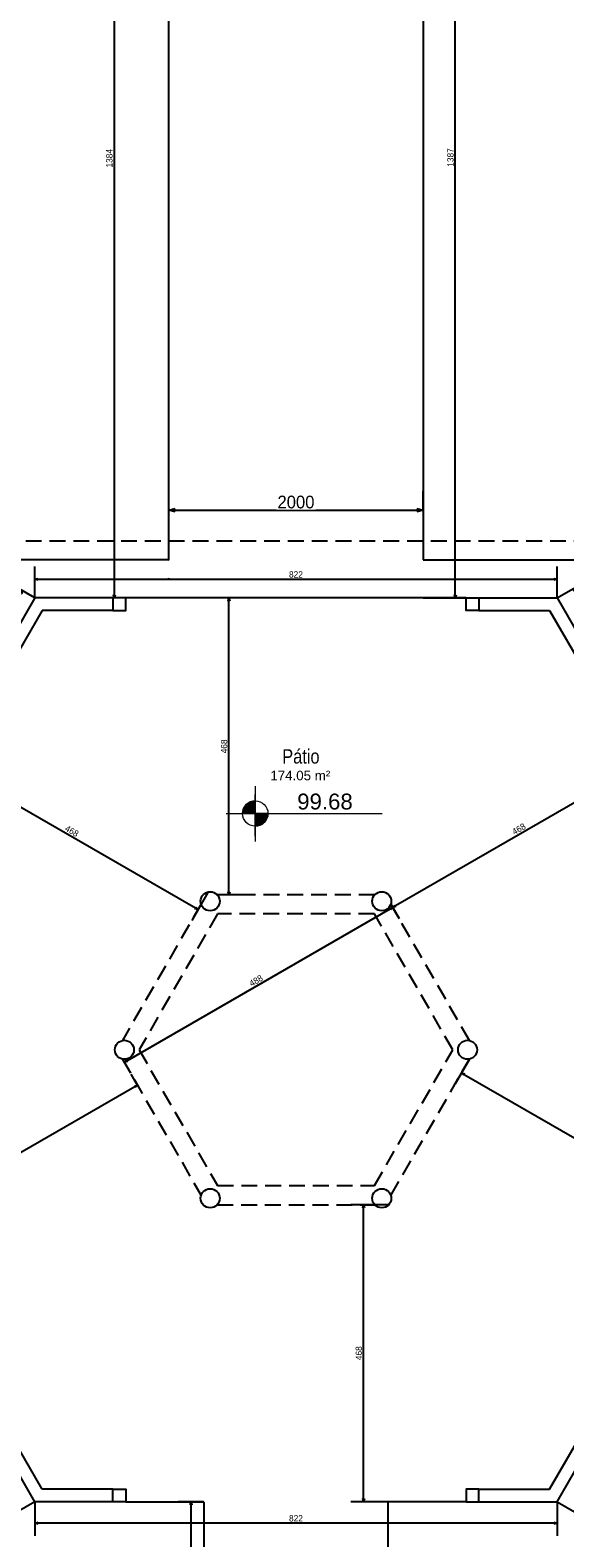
# Model space of a CAD drawing. Header units: millimetres. Extents: x -109 to 627, y -178 to 173.
# Tile 73 of 178: x 19 to 27, y 20 to 44. Entities that reach past the tile are written whole.
import ezdxf

# ---------------------------------------------------------------- set-up
doc = ezdxf.new("R2010")
doc.units = ezdxf.units.MM
doc.linetypes.add('HIDDEN', pattern=[0.375, 0.25, -0.125])
for name, color, linetype in [('A-PILAR', 6, 'Continuous'), ('A-PISOS-NIVEL', 1, 'Continuous'), ('A-PROJCOBERTURA', 7, 'HIDDEN')]:
    doc.layers.add(name, color=color, linetype=linetype)
doc.layers.add('ARQ - COTA_NÍVEL', color=2, linetype='Continuous', lineweight=5)
doc.layers.add('ARQ -TEXTO_AMBIENTE', color=2, linetype='Continuous', lineweight=5)
doc.styles.add('Arial Narrow', font='ARIALN.TTF', dxfattribs={"height": 0.225})
doc.styles.add('Arial_2', font='arial.ttf', dxfattribs={"height": 0.15})
doc.styles.add('GULIM', font='Gulim.ttf')
doc.dimstyles.new('GULIM-100', dxfattribs={"dimtxt": 0.1, "dimasz": 0.05, "dimexe": 0.2, "dimexo": 0, "dimgap": 0.025, "dimtad": 1, "dimdec": 0, "dimlfac": 100, "dimzin": 12, "dimdsep": 46, "dimtxsty": 'GULIM', "dimblk": 'OPEN30', "dimcen": 0, "dimclrd": 152, "dimclre": 152, "dimclrt": 152, "dimaunit": 1, "dimadec": 0, "dimazin": 0, "dimtfac": 1.875, "dimtdec": 0, "dimtmove": 2, "dimatfit": 3, "dimldrblk": 'OPEN30', "dimfxl": 0, "dimtolj": 1, "dimtzin": 12, "dimlwd": -1, "dimarcsym": 0})
doc.dimstyles.new('GULIM-500', dxfattribs={"dimtxt": 0.2, "dimasz": 0.1, "dimexe": 0.3, "dimexo": 0, "dimgap": 0.025, "dimtad": 1, "dimdec": 1, "dimlfac": 500, "dimzin": 12, "dimdsep": 46, "dimtxsty": 'GULIM', "dimblk": 'OPEN30', "dimcen": 0, "dimclrd": 152, "dimclre": 152, "dimclrt": 152, "dimaunit": 1, "dimadec": 0, "dimazin": 0, "dimtfac": 1.875, "dimtdec": 1, "dimtmove": 2, "dimatfit": 3, "dimldrblk": 'OPEN30', "dimfxl": 0, "dimtolj": 1, "dimtzin": 12, "dimlwd": -1, "dimarcsym": 0})

# ---------------------------------------------------------------- blocks, each defined once
blk = doc.blocks.new('_Open30')
at = {"color": 0, "linetype": 'ByBlock', "lineweight": -2}
for p, q in [((-1, 0.27), (0, 0)), ((0, 0), (-1, -0.27)), ((0, 0), (-1, 0))]:
    blk.add_line(p, q, dxfattribs=at)
blk = doc.blocks.new('*D874')
at = {"color": 152, "lineweight": -2, "transparency": 16777216}
for p, q in [((18.922, 35.267), (18.55, 35.482)), ((15.428, 29.216), (15.057, 29.43))]:
    blk.add_line(p, q, dxfattribs=at)
at = {"color": 152, "transparency": 16777216}
blk.add_line((15.255, 29.374), (18.699, 35.338), dxfattribs=at)
at = {"layer": 'Defpoints', "color": 0, "transparency": 16777216}
for p in [(18.724, 35.382), (18.922, 35.267), (15.428, 29.216)]:
    blk.add_point(p, dxfattribs=at)
at = {"color": 152, "transparency": 16777216, "xscale": 0.05, "yscale": 0.05, "zscale": 0.05}
for p, rotation in [((18.724, 35.382), 59.99999999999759), ((15.23, 29.33), 239.9999999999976)]:
    blk.add_blockref('_Open30', p, dxfattribs=dict(at, rotation=rotation))
at = {"color": 152, "transparency": 16777216, "insert": (16.911, 32.394), "char_height": 0.1, "attachment_point": 5, "rotation": 60, "style": 'GULIM'}
blk.add_mtext('\\A1;699', dxfattribs=at)
blk = doc.blocks.new('*D875')
at = {"color": 152, "lineweight": -2, "transparency": 16777216}
for p, q in [((18.922, 35.267), (18.922, 35.76)), ((27.137, 35.267), (27.137, 35.76))]:
    blk.add_line(p, q, dxfattribs=at)
at = {"color": 152, "transparency": 16777216}
blk.add_line((18.972, 35.56), (27.087, 35.56), dxfattribs=at)
at = {"layer": 'Defpoints', "color": 0, "transparency": 16777216}
for p in [(27.137, 35.56), (18.922, 35.267), (27.137, 35.267)]:
    blk.add_point(p, dxfattribs=at)
at = {"color": 152, "transparency": 16777216, "xscale": 0.05, "yscale": 0.05, "zscale": 0.05, "rotation": 180}
blk.add_blockref('_Open30', (18.922, 35.56), dxfattribs=at)
at = {"color": 152, "transparency": 16777216, "xscale": 0.05, "yscale": 0.05, "zscale": 0.05}
blk.add_blockref('_Open30', (27.137, 35.56), dxfattribs=at)
at = {"color": 152, "transparency": 16777216, "insert": (23.029, 35.636), "char_height": 0.1, "attachment_point": 5, "style": 'GULIM'}
blk.add_mtext('\\A1;822', dxfattribs=at)
blk = doc.blocks.new('*D876')
at = {"color": 152, "lineweight": -2, "transparency": 16777216}
for p, q in [((27.137, 35.267), (27.568, 35.516)), ((30.631, 29.216), (31.062, 29.465))]:
    blk.add_line(p, q, dxfattribs=at)
at = {"color": 152, "transparency": 16777216}
blk.add_line((27.42, 35.373), (30.864, 29.408), dxfattribs=at)
at = {"layer": 'Defpoints', "color": 0, "transparency": 16777216}
for p in [(27.137, 35.267), (30.631, 29.216), (30.889, 29.365)]:
    blk.add_point(p, dxfattribs=at)
at = {"color": 152, "transparency": 16777216, "xscale": 0.05, "yscale": 0.05, "zscale": 0.05}
for p, rotation in [((27.395, 35.416), 119.999999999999), ((30.889, 29.365), 299.999999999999)]:
    blk.add_blockref('_Open30', p, dxfattribs=dict(at, rotation=rotation))
at = {"color": 152, "transparency": 16777216, "insert": (29.208, 32.429), "char_height": 0.1, "attachment_point": 5, "rotation": 300, "style": 'GULIM'}
blk.add_mtext('\\A1;699', dxfattribs=at)
blk = doc.blocks.new('*D878')
at = {"color": 152, "lineweight": -2, "transparency": 16777216}
for p, q in [((30.631, 27.089), (31.082, 26.829)), ((27.137, 21.038), (27.588, 20.777))]:
    blk.add_line(p, q, dxfattribs=at)
at = {"color": 152, "transparency": 16777216}
blk.add_line((30.884, 26.885), (27.44, 20.92), dxfattribs=at)
at = {"layer": 'Defpoints', "color": 0, "transparency": 16777216}
for p in [(30.631, 27.089), (27.137, 21.038), (27.415, 20.877)]:
    blk.add_point(p, dxfattribs=at)
at = {"color": 152, "transparency": 16777216, "xscale": 0.05, "yscale": 0.05, "zscale": 0.05}
for p, rotation in [((30.909, 26.929), 59.99999999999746), ((27.415, 20.877), 239.9999999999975)]:
    blk.add_blockref('_Open30', p, dxfattribs=dict(at, rotation=rotation))
at = {"color": 152, "transparency": 16777216, "insert": (29.096, 23.941), "char_height": 0.1, "attachment_point": 5, "rotation": 60, "style": 'GULIM'}
blk.add_mtext('\\A1;699', dxfattribs=at)
blk = doc.blocks.new('*D879')
at = {"color": 152, "lineweight": -2, "transparency": 16777216}
for p, q in [((18.922, 21.038), (18.922, 20.5)), ((27.137, 21.038), (27.137, 20.5))]:
    blk.add_line(p, q, dxfattribs=at)
at = {"color": 152, "transparency": 16777216}
blk.add_line((27.087, 20.7), (18.972, 20.7), dxfattribs=at)
at = {"layer": 'Defpoints', "color": 0, "transparency": 16777216}
for p in [(18.922, 21.038), (27.137, 21.038), (18.922, 20.7)]:
    blk.add_point(p, dxfattribs=at)
at = {"color": 152, "transparency": 16777216, "xscale": 0.05, "yscale": 0.05, "zscale": 0.05, "rotation": 180.0000000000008}
blk.add_blockref('_Open30', (18.922, 20.7), dxfattribs=at)
at = {"color": 152, "transparency": 16777216, "xscale": 0.05, "yscale": 0.05, "zscale": 0.05}
blk.add_blockref('_Open30', (27.137, 20.7), dxfattribs=at)
at = {"color": 152, "transparency": 16777216, "insert": (23.029, 20.776), "char_height": 0.1, "attachment_point": 5, "style": 'GULIM'}
blk.add_mtext('\\A1;822', dxfattribs=at)
blk = doc.blocks.new('*D880')
at = {"color": 152, "lineweight": -2, "transparency": 16777216}
for p, q in [((15.428, 27.089), (14.84, 26.75)), ((18.922, 21.038), (18.334, 20.698))]:
    blk.add_line(p, q, dxfattribs=at)
at = {"color": 152, "transparency": 16777216}
blk.add_line((18.482, 20.842), (15.038, 26.807), dxfattribs=at)
at = {"layer": 'Defpoints', "color": 0, "transparency": 16777216}
for p in [(15.428, 27.089), (15.013, 26.85), (18.922, 21.038)]:
    blk.add_point(p, dxfattribs=at)
at = {"color": 152, "transparency": 16777216, "xscale": 0.05, "yscale": 0.05, "zscale": 0.05}
for p, rotation in [((15.013, 26.85), 120.0000000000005), ((18.507, 20.798), 300.0000000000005)]:
    blk.add_blockref('_Open30', p, dxfattribs=dict(at, rotation=rotation))
at = {"color": 152, "transparency": 16777216, "insert": (16.826, 23.862), "char_height": 0.1, "attachment_point": 5, "rotation": 300, "style": 'GULIM'}
blk.add_mtext('\\A1;699', dxfattribs=at)
blk = doc.blocks.new('*D882')
at = {"color": 152, "transparency": 16777216}
blk.add_line((20.492, 27.57), (16.529, 25.282), dxfattribs=at)
at = {"color": 152, "lineweight": -2, "transparency": 16777216}
for p, q in [((20.541, 27.585), (20.436, 27.768)), ((16.491, 25.247), (16.386, 25.43))]:
    blk.add_line(p, q, dxfattribs=at)
at = {"layer": 'Defpoints', "color": 0, "transparency": 16777216}
for p in [(20.541, 27.585), (16.486, 25.257), (16.491, 25.247)]:
    blk.add_point(p, dxfattribs=at)
at = {"color": 152, "transparency": 16777216, "xscale": 0.05, "yscale": 0.05, "zscale": 0.05}
for p, rotation in [((20.536, 27.595), 29.99999999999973), ((16.486, 25.257), 209.9999999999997)]:
    blk.add_blockref('_Open30', p, dxfattribs=dict(at, rotation=rotation))
at = {"color": 152, "transparency": 16777216, "insert": (18.472, 26.492), "char_height": 0.1, "attachment_point": 5, "rotation": 30, "style": 'GULIM'}
blk.add_mtext('\\A1;468', dxfattribs=at)
blk = doc.blocks.new('*D883')
at = {"color": 152, "lineweight": -2, "transparency": 16777216}
for p, q in [((17.593, 32.966), (17.339, 32.526)), ((21.643, 30.627), (21.389, 30.188))]:
    blk.add_line(p, q, dxfattribs=at)
at = {"color": 152, "transparency": 16777216}
blk.add_line((17.482, 32.674), (21.446, 30.386), dxfattribs=at)
at = {"layer": 'Defpoints', "color": 0, "transparency": 16777216}
for p in [(17.593, 32.966), (21.643, 30.627), (21.489, 30.361)]:
    blk.add_point(p, dxfattribs=at)
at = {"color": 152, "transparency": 16777216, "xscale": 0.05, "yscale": 0.05, "zscale": 0.05}
for p, rotation in [((17.439, 32.699), 149.9999999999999), ((21.489, 30.361), 329.9999999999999)]:
    blk.add_blockref('_Open30', p, dxfattribs=dict(at, rotation=rotation))
at = {"color": 152, "transparency": 16777216, "insert": (19.502, 31.596), "char_height": 0.1, "attachment_point": 5, "rotation": 330, "style": 'GULIM'}
blk.add_mtext('\\A1;468', dxfattribs=at)
blk = doc.blocks.new('*D884')
at = {"color": 152, "lineweight": -2, "transparency": 16777216}
for p, q in [((22.26, 35.267), (21.775, 35.267)), ((22.26, 30.591), (21.775, 30.591))]:
    blk.add_line(p, q, dxfattribs=at)
at = {"color": 152, "transparency": 16777216}
blk.add_line((21.975, 30.641), (21.975, 35.217), dxfattribs=at)
at = {"layer": 'Defpoints', "color": 0, "transparency": 16777216}
for p in [(21.975, 35.267), (22.26, 35.267), (22.26, 30.591)]:
    blk.add_point(p, dxfattribs=at)
at = {"color": 152, "transparency": 16777216, "xscale": 0.05, "yscale": 0.05, "zscale": 0.05}
for p, rotation in [((21.975, 35.267), 90), ((21.975, 30.591), 270)]:
    blk.add_blockref('_Open30', p, dxfattribs=dict(at, rotation=rotation))
at = {"color": 152, "transparency": 16777216, "insert": (21.899, 32.929), "char_height": 0.1, "attachment_point": 5, "rotation": 90, "style": 'GULIM'}
blk.add_mtext('\\A1;468', dxfattribs=at)
blk = doc.blocks.new('*D885')
at = {"color": 152, "lineweight": -2, "transparency": 16777216}
for p, q in [((28.466, 32.966), (28.701, 32.559)), ((24.522, 30.444), (24.651, 30.221))]:
    blk.add_line(p, q, dxfattribs=at)
at = {"color": 152, "transparency": 16777216}
blk.add_line((28.557, 32.707), (24.594, 30.419), dxfattribs=at)
at = {"layer": 'Defpoints', "color": 0, "transparency": 16777216}
for p in [(28.466, 32.966), (24.522, 30.444), (24.551, 30.394)]:
    blk.add_point(p, dxfattribs=at)
at = {"color": 152, "transparency": 16777216, "xscale": 0.05, "yscale": 0.05, "zscale": 0.05}
for p, rotation in [((28.601, 32.732), 30.00000000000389), ((24.551, 30.394), 210.0000000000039)]:
    blk.add_blockref('_Open30', p, dxfattribs=dict(at, rotation=rotation))
at = {"color": 152, "transparency": 16777216, "insert": (26.537, 31.629), "char_height": 0.1, "attachment_point": 5, "rotation": 30, "style": 'GULIM'}
blk.add_mtext('\\A1;468', dxfattribs=at)
blk = doc.blocks.new('*D886')
at = {"color": 152, "lineweight": -2, "transparency": 16777216}
for p, q in [((24.522, 30.444), (24.651, 30.221)), ((20.299, 28.006), (20.427, 27.783))]:
    blk.add_line(p, q, dxfattribs=at)
at = {"color": 152, "transparency": 16777216}
blk.add_line((24.507, 30.369), (20.371, 27.981), dxfattribs=at)
at = {"layer": 'Defpoints', "color": 0, "transparency": 16777216}
for p in [(24.522, 30.444), (20.299, 28.006), (20.327, 27.956)]:
    blk.add_point(p, dxfattribs=at)
at = {"color": 152, "transparency": 16777216, "xscale": 0.05, "yscale": 0.05, "zscale": 0.05}
for p, rotation in [((24.551, 30.394), 30.00000000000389), ((20.327, 27.956), 210.0000000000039)]:
    blk.add_blockref('_Open30', p, dxfattribs=dict(at, rotation=rotation))
at = {"color": 152, "transparency": 16777216, "insert": (22.401, 29.241), "char_height": 0.1, "attachment_point": 5, "rotation": 30, "style": 'GULIM'}
blk.add_mtext('\\A1;488', dxfattribs=at)
blk = doc.blocks.new('*D887')
at = {"color": 152, "lineweight": -2, "transparency": 16777216}
for p, q in [((24.479, 25.714), (23.894, 25.714)), ((24.479, 21.038), (23.894, 21.038))]:
    blk.add_line(p, q, dxfattribs=at)
at = {"color": 152, "transparency": 16777216}
blk.add_line((24.094, 21.088), (24.094, 25.664), dxfattribs=at)
at = {"layer": 'Defpoints', "color": 0, "transparency": 16777216}
for p in [(24.094, 25.714), (24.479, 25.714), (24.479, 21.038)]:
    blk.add_point(p, dxfattribs=at)
at = {"color": 152, "transparency": 16777216, "xscale": 0.05, "yscale": 0.05, "zscale": 0.05}
for p, rotation in [((24.094, 25.714), 90), ((24.094, 21.038), 270)]:
    blk.add_blockref('_Open30', p, dxfattribs=dict(at, rotation=rotation))
at = {"color": 152, "transparency": 16777216, "insert": (24.018, 23.376), "char_height": 0.1, "attachment_point": 5, "rotation": 90, "style": 'GULIM'}
blk.add_mtext('\\A1;468', dxfattribs=at)
blk = doc.blocks.new('*D888')
at = {"color": 152, "lineweight": -2, "transparency": 16777216}
for p, q in [((25.76, 28.006), (25.535, 27.616)), ((29.81, 25.667), (29.585, 25.277))]:
    blk.add_line(p, q, dxfattribs=at)
at = {"color": 152, "transparency": 16777216}
blk.add_line((25.678, 27.764), (29.642, 25.476), dxfattribs=at)
at = {"layer": 'Defpoints', "color": 0, "transparency": 16777216}
for p in [(25.76, 28.006), (29.81, 25.667), (29.685, 25.451)]:
    blk.add_point(p, dxfattribs=at)
at = {"color": 152, "transparency": 16777216, "xscale": 0.05, "yscale": 0.05, "zscale": 0.05}
for p, rotation in [((25.635, 27.789), 149.9999999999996), ((29.685, 25.451), 329.9999999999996)]:
    blk.add_blockref('_Open30', p, dxfattribs=dict(at, rotation=rotation))
at = {"color": 152, "transparency": 16777216, "insert": (27.698, 26.686), "char_height": 0.1, "attachment_point": 5, "rotation": 330, "style": 'GULIM'}
blk.add_mtext('\\A1;468', dxfattribs=at)
blk = doc.blocks.new('*D889')
at = {"color": 152, "lineweight": -2, "transparency": 16777216}
for p, q in [((25.029, 49.133), (25.736, 49.133)), ((25.029, 35.267), (25.736, 35.267))]:
    blk.add_line(p, q, dxfattribs=at)
at = {"color": 152, "transparency": 16777216}
blk.add_line((25.536, 35.317), (25.536, 49.083), dxfattribs=at)
at = {"layer": 'Defpoints', "color": 0, "transparency": 16777216}
for p in [(25.029, 49.133), (25.536, 49.133), (25.029, 35.267)]:
    blk.add_point(p, dxfattribs=at)
at = {"color": 152, "transparency": 16777216, "xscale": 0.05, "yscale": 0.05, "zscale": 0.05}
for p, rotation in [((25.536, 49.133), 90), ((25.536, 35.267), 270)]:
    blk.add_blockref('_Open30', p, dxfattribs=dict(at, rotation=rotation))
at = {"color": 152, "transparency": 16777216, "insert": (25.46, 42.2), "char_height": 0.1, "attachment_point": 5, "rotation": 90, "style": 'GULIM'}
blk.add_mtext('\\A1;1387', dxfattribs=at)
blk = doc.blocks.new('*D900')
at = {"color": 152, "lineweight": -2, "transparency": 16777216}
for p, q in [((21.569, 21.038), (21.178, 21.038)), ((21.569, 17.163), (21.178, 17.163))]:
    blk.add_line(p, q, dxfattribs=at)
at = {"color": 152, "transparency": 16777216}
blk.add_line((21.378, 17.213), (21.378, 20.988), dxfattribs=at)
at = {"layer": 'Defpoints', "color": 0, "transparency": 16777216}
for p in [(21.378, 21.038), (21.569, 21.038), (21.569, 17.163)]:
    blk.add_point(p, dxfattribs=at)
at = {"color": 152, "transparency": 16777216, "xscale": 0.05, "yscale": 0.05, "zscale": 0.05}
for p, rotation in [((21.378, 21.038), 90), ((21.378, 17.163), 270)]:
    blk.add_blockref('_Open30', p, dxfattribs=dict(at, rotation=rotation))
at = {"color": 152, "transparency": 16777216, "insert": (21.302, 19.1), "char_height": 0.1, "attachment_point": 5, "rotation": 90, "style": 'GULIM'}
blk.add_mtext('\\A1;388', dxfattribs=at)
blk = doc.blocks.new('Elevações de ponto - Cota de Nível 1-825078-NÍVEL 1')
at = {"layer": 'ARQ - COTA_NÍVEL'}
h = blk.add_hatch(color=256, dxfattribs=at)
edge = h.paths.add_edge_path(flags=0)
edge.add_line((0, 0.00228), (0, 0.00068))
edge.add_line((0, 0.00068), (-0.0016, 0.00068))
edge.add_arc((0, 0.00068), 0.0016, 90, 180, ccw=False)
h = blk.add_hatch(color=256, dxfattribs=at)
edge = h.paths.add_edge_path(flags=0)
edge.add_arc((0, 0.00068), 0.0016, 270, 360, ccw=False)
edge.add_line((0, -0.00092), (0, 0.00068))
edge.add_line((0, 0.00068), (0.0016, 0.00068))
for p, q in [((0, 0.00411), (0, -0.00284)), ((0, -0.00218), (0, 0.00308)), ((0, 0.00068), (0, 0.00228)), ((-0.00366, 0.00068), (0.016, 0.00068)), ((-0.0016, 0.00068), (0, 0.00068)), ((0.0016, 0.00068), (0, 0.00068)), ((0, 0.00068), (0, -0.00092))]:
    blk.add_line(p, q, dxfattribs=at)
blk.add_circle((0, 0.00068), 0.0016, dxfattribs=at)
for start, end in [(90, 180), (270, 360)]:
    blk.add_arc((0, 0.00068), 0.0016, start, end, dxfattribs=at)
blk = doc.blocks.new('*D995')
at = {"color": 152, "lineweight": -2, "transparency": 16777216}
for p, q in [((21.029, 49.109), (19.97, 49.109)), ((21.029, 35.267), (19.97, 35.267))]:
    blk.add_line(p, q, dxfattribs=at)
at = {"color": 152, "transparency": 16777216}
blk.add_line((20.17, 49.059), (20.17, 35.317), dxfattribs=at)
at = {"layer": 'Defpoints', "color": 0, "transparency": 16777216}
for p in [(21.029, 49.109), (20.17, 35.267), (21.029, 35.267)]:
    blk.add_point(p, dxfattribs=at)
at = {"color": 152, "transparency": 16777216, "xscale": 0.05, "yscale": 0.05, "zscale": 0.05}
for p, rotation in [((20.17, 49.109), 90), ((20.17, 35.267), 270)]:
    blk.add_blockref('_Open30', p, dxfattribs=dict(at, rotation=rotation))
at = {"color": 152, "transparency": 16777216, "insert": (20.093, 42.188), "char_height": 0.1, "attachment_point": 5, "rotation": 90, "style": 'GULIM'}
blk.add_mtext('\\A1;1384', dxfattribs=at)
blk = doc.blocks.new('*D996')
at = {"color": 152, "lineweight": -2, "transparency": 16777216}
for p, q in [((21.029, 36.648), (21.029, 36.948)), ((25.029, 36.648), (25.029, 36.948))]:
    blk.add_line(p, q, dxfattribs=at)
at = {"color": 152, "transparency": 16777216}
blk.add_line((21.129, 36.648), (24.929, 36.648), dxfattribs=at)
at = {"layer": 'Defpoints', "color": 0, "transparency": 16777216}
for p in [(25.029, 36.648), (21.029, 35.877), (25.029, 35.877)]:
    blk.add_point(p, dxfattribs=at)
at = {"color": 152, "transparency": 16777216, "xscale": 0.1, "yscale": 0.1, "zscale": 0.1, "rotation": 180}
blk.add_blockref('_Open30', (21.029, 36.648), dxfattribs=at)
at = {"color": 152, "transparency": 16777216, "xscale": 0.1, "yscale": 0.1, "zscale": 0.1}
blk.add_blockref('_Open30', (25.029, 36.648), dxfattribs=at)
at = {"color": 152, "transparency": 16777216, "insert": (23.029, 36.775), "char_height": 0.2, "attachment_point": 5, "style": 'GULIM', "bg_fill": 3, "box_fill_scale": 1.1, "bg_fill_color": 256, "bg_fill_true_color": 13158600, "bg_fill_transparency": 0}
blk.add_mtext('\\A1;2000', dxfattribs=at)

msp = doc.modelspace()

# ---------------------------------------------------------------- linework, layer by layer
at = {"layer": 'A-PILAR', "color": 4}
for points in [[(20.14945, 35.06736), (20.34945, 35.06736), (20.34945, 35.26736), (20.14945, 35.26736)], [(25.90911, 35.06736), (25.70911, 35.06736), (25.70911, 35.26736), (25.90911, 35.26736)], [(20.14945, 21.23775), (20.34945, 21.23775), (20.34945, 21.03775), (20.14945, 21.03775)], [(25.90911, 21.23775), (25.70911, 21.23775), (25.70911, 21.03775), (25.90911, 21.03775)]]:
    msp.add_lwpolyline(points, close=True, dxfattribs=at)
for centre in [(21.67928, 30.49082), (24.37928, 30.49082), (20.32928, 28.15255), (25.72928, 28.15255), (21.67928, 25.81429), (24.37928, 25.81429)]:
    msp.add_circle(centre, 0.15, dxfattribs=at)
at = {"layer": 'A-PILAR', "color": 252}
msp.add_circle((24.37928, 30.49082), 0.15, dxfattribs=at)
at = {"layer": 'A-PISOS-NIVEL', "color": 252}
for p, q in [((21.02928, 35.87736), (21.02928, 49.10946)), ((25.02928, 49.13287), (25.02928, 35.86736)), ((21.01928, 35.86736), (18.58091, 35.86736)), ((25.02928, 35.86736), (27.48343, 35.86736))]:
    msp.add_line(p, q, dxfattribs=at)
at = {"layer": 'A-PISOS-NIVEL', "color": 3}
for p, q in [((18.92155, 35.26736), (18.30759, 34.20396)), ((20.14945, 35.26736), (18.92155, 35.26736)), ((19.03702, 35.06736), (18.4808, 34.10396)), ((20.14945, 35.06736), (19.03702, 35.06736)), ((18.92155, 21.03775), (18.30759, 22.10115)), ((19.03702, 21.23775), (18.4808, 22.20115)), ((20.14945, 21.23775), (19.03702, 21.23775)), ((20.14945, 21.03775), (18.92155, 21.03775))]:
    msp.add_line(p, q, dxfattribs=at)
at = {"layer": 'A-PISOS-NIVEL', "color": 2}
for p, q in [((25.70911, 35.26736), (20.34945, 35.26736)), ((20.34945, 21.03775), (21.56928, 21.03775)), ((21.57928, 21.02775), (21.57928, 17.17275)), ((25.70911, 21.03775), (24.47928, 21.03775)), ((24.47928, 17.16275), (24.47928, 21.03775))]:
    msp.add_line(p, q, dxfattribs=at)
at = {"layer": 'A-PISOS-NIVEL', "color": 3}
for points in [[(25.90911, 35.26736), (27.13702, 35.26736), (27.75097, 34.20396)], [(25.90911, 35.06736), (27.02155, 35.06736)], [(27.02155, 35.06736), (27.57777, 34.10396)], [(25.90911, 21.03775), (27.13702, 21.03775), (27.75097, 22.10115)], [(27.02155, 21.23775), (27.57777, 22.20115)], [(25.90911, 21.23775), (27.02155, 21.23775)]]:
    msp.add_lwpolyline(points, dxfattribs=at)
at = {"layer": 'A-PISOS-NIVEL', "color": 252}
for centre, start, end in [((21.01928, 35.87736), 270, 0), ((21.01928, 35.57736), 270, 360), ((21.56928, 21.02775), 0, 90)]:
    msp.add_arc(centre, 0.01, start, end, dxfattribs=at)
at = {"layer": 'A-PROJCOBERTURA', "color": 252}
for p, q in [((18.40193, 36.16736), (27.65663, 36.16736)), ((21.53678, 30.444), (20.29858, 28.29938)), ((24.26748, 30.59082), (21.79109, 30.59082)), ((25.75998, 28.29938), (24.52179, 30.444)), ((21.79475, 30.29082), (20.56022, 28.15255)), ((24.26381, 30.29082), (21.79475, 30.29082)), ((25.49834, 28.15255), (24.26381, 30.29082)), ((20.56022, 28.15255), (21.79475, 26.01429)), ((24.26381, 26.01429), (25.49834, 28.15255)), ((20.29858, 28.00573), (21.53678, 25.86111)), ((24.52179, 25.86111), (25.75998, 28.00573)), ((21.79475, 26.01429), (24.26381, 26.01429)), ((21.79109, 25.71429), (24.26748, 25.71429))]:
    msp.add_line(p, q, dxfattribs=at)

# ---------------------------------------------------------------- block references
at = {"layer": 'ARQ - COTA_NÍVEL', "xscale": 124.9999999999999, "yscale": 124.9999999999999, "zscale": 124.9999999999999}
msp.add_blockref('Elevações de ponto - Cota de Nível 1-825078-NÍVEL 1', (22.38816, 31.78696), dxfattribs=at)

# ---------------------------------------------------------------- texts
at = {"layer": 'ARQ - COTA_NÍVEL', "insert": (23.04894, 32.18579), "char_height": 0.25, "width": 0.8141331, "attachment_point": 1, "line_spacing_factor": 0.941778, "style": 'Arial_2'}
msp.add_mtext('99.68', dxfattribs=at)
at = {"layer": 'ARQ -TEXTO_AMBIENTE', "attachment_point": 2}
for s, insert, char_height, width, line_spacing_factor, style in [('Pátio', (23.10665, 32.8844), 0.224942, 1.3066052, 0.974696, 'Arial Narrow'), ('174.05 m²', (23.09728, 32.54553), 0.149961, 1.3071714, 0.941778, 'Arial_2')]:
    msp.add_mtext(s, dxfattribs=dict(at, insert=insert, char_height=char_height, width=width, line_spacing_factor=line_spacing_factor, style=style))

# ---------------------------------------------------------------- dimensions: what is measured, and where the dimension line sits
for base, p1, p2, angle, picture, middle in [((20.16956, 35.26736), (21.02928, 49.10946), (21.02928, 35.26736), 90, '*D995', (20.09316, 42.18841)), ((24.55055, 30.39418), (28.46588, 32.96569), (24.52179, 30.444), 30, '*D885', (26.53738, 31.62942)), ((20.32734, 27.95591), (24.52179, 30.444), (20.29858, 28.00573), 30, '*D886', (22.40078, 29.24115)), ((24.09445, 25.71429), (24.47928, 21.03775), (24.47928, 25.71429), 90, '*D887', (24.01812, 23.37602)), ((21.3778280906, 21.0377480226), (21.5692822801, 17.1627480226), (21.5692822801, 21.0377480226), 90, '*D900', (21.3015631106, 19.1002480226))]:
    dim = msp.add_linear_dim(base=base, p1=p1, p2=p2, angle=angle, dimstyle='GULIM-100')
    dim.commit()
    dim.dimension.update_dxf_attribs({"geometry": picture, "text_midpoint": middle})
for p1, p2, distance, picture, middle in [((25.02928, 35.26736), (25.02928, 49.13287), -0.50689, '*D889', (25.45977, 42.20012)), ((18.92155, 35.26736), (27.13702, 35.26736), 0.29258, '*D875', (23.02928, 35.6362)), ((15.42777, 29.21595), (18.92155, 35.26736), 0.22861, '*D874', (16.91063, 32.39409)), ((27.13702, 35.26736), (30.6308, 29.21595), 0.29758, '*D876', (29.20766, 32.42858)), ((22.26008, 30.59082), (22.26008, 35.26736), 0.28468, '*D884', (21.89907, 32.92909)), ((17.59268, 32.96569), (21.64268, 30.62742), -0.30775, '*D883', (19.50197, 31.59614)), ((25.75998, 28.00573), (29.80998, 25.66746), -0.25035, '*D888', (27.69797, 26.68589)), ((20.54144, 27.58509), (16.49144, 25.24682), -0.01157, '*D882', (18.47249, 26.49208)), ((18.92155, 21.03775), (15.42777, 27.08916), 0.47852, '*D880', (16.8263, 23.86233)), ((30.6308, 27.08916), (27.13702, 21.03775), 0.3213, '*D878', (29.09611, 23.94094)), ((27.13702, 21.03775), (18.92155, 21.03775), 0.33753, '*D879', (23.02928, 20.77648))]:
    dim = msp.add_aligned_dim(p1=p1, p2=p2, distance=distance, dimstyle='GULIM-100')
    dim.commit()
    dim.dimension.update_dxf_attribs({"geometry": picture, "text_midpoint": middle})

# ---------------------------------------------------------------- next in the draw order: dimensions: what is measured, and where the dimension line sits
dim = msp.add_linear_dim(base=(25.02928, 36.64754), p1=(21.02928, 35.87736), p2=(25.02928, 35.87736), dimstyle='GULIM-500', override={"dimfxlon": 1, "dimtfill": 1, "dimtfillclr": 256, "dimarcsym": 2})
dim.commit()
dim.dimension.update_dxf_attribs({"geometry": '*D996', "text_midpoint": (23.02928, 36.77507)})

doc.saveas('drawing.dxf')
